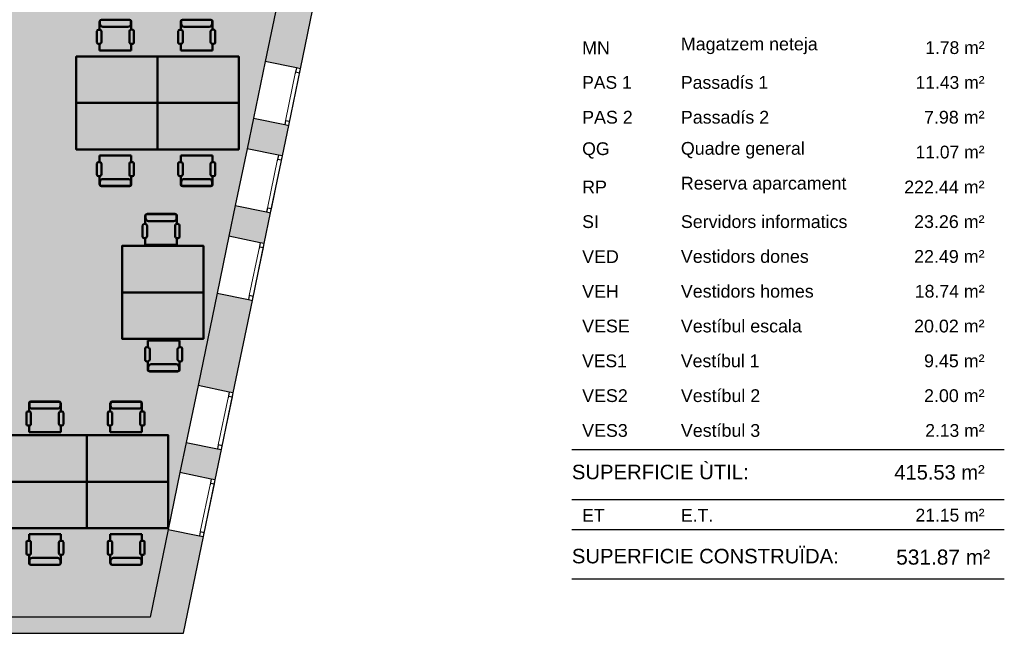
# Model space of a CAD drawing. Header units: metres. Extents: x -1 to 438, y -6 to 42.
# Tile 20 of 21: x 421 to 438, y 13 to 23. Entities that reach past the tile are written whole.
import ezdxf

# ---------------------------------------------------------------- set-up
doc = ezdxf.new("R2010")
doc.units = ezdxf.units.M
doc.linetypes.add('CONTINUA', pattern=[0])
doc.linetypes.add('PUNKT', pattern=[6.35, 0, -6.35])
for name, color, linetype, lineweight in [('3D P2 MOBLES', 7, 'CONTINUA', 25), ('3D P2 MURS', 7, 'CONTINUA', 25), ('P2 FALS SOSTRE', 7, 'CONTINUA', 25), ('PS-1 RESUM LOCALS', 7, 'CONTINUA', 25)]:
    doc.layers.add(name, color=color, linetype=linetype, lineweight=lineweight)
doc.styles.add('ARIAL', font='arial.ttf')

msp = doc.modelspace()

# ---------------------------------------------------------------- hatches: boundary and pattern name
at = {"layer": '3D P2 MURS', "linetype": 'CONTINUA', "lineweight": 18, "true_color": 0xa0a0a0, "transparency": 33554687}
for points in [[(425.701, 22.701), (426.308, 22.575), (426.64, 24.179), (426.033, 24.305)], [(426.105, 21.596), (425.498, 21.722), (425.389, 21.196), (425.996, 21.07)], [(425.076, 19.685), (425.683, 19.559), (425.793, 20.091), (425.186, 20.216)], [(425.48, 18.58), (424.873, 18.706), (424.543, 17.112), (425.15, 16.986)], [(424.232, 15.612), (424.839, 15.486), (424.947, 16.007), (424.34, 16.133)], [(424.291, 12.841), (424.636, 14.507), (424.029, 14.632), (423.657, 12.841)], [(398.242, 12.841), (423.657, 12.841), (423.716, 13.121), (398.297, 13.121)]]:
    msp.add_hatch(color=253, dxfattribs=at).paths.add_polyline_path(points)
at = {"layer": 'P2 FALS SOSTRE', "true_color": 0xb2fbaa, "transparency": 33554687}
h = msp.add_hatch(color=71, dxfattribs=at)
h.paths.add_polyline_path([(426.013, 24.205), (421.337, 24.205), (421.337, 24.237), (420.61, 24.237), (420.61, 18.115), (418.5, 18.115), (418.5, 17.615), (418.497, 17.615), (418.497, 13.121), (423.716, 13.121)])
h.paths.add_polyline_path([(421.134, 14.711), (421.156, 14.684), (421.174, 14.654), (421.186, 14.621), (421.192, 14.587), (421.192, 14.552), (421.186, 14.518), (421.174, 14.485), (421.156, 14.454), (421.134, 14.428), (421.107, 14.405), (421.077, 14.388), (421.044, 14.376), (421.009, 14.37), (420.975, 14.37), (420.94, 14.376), (420.907, 14.388), (420.877, 14.405), (420.85, 14.428), (420.828, 14.454), (420.81, 14.485), (420.798, 14.518), (420.792, 14.552), (420.792, 14.587), (420.798, 14.621), (420.81, 14.654), (420.828, 14.684), (420.85, 14.711), (420.877, 14.734), (420.907, 14.751), (420.94, 14.763), (420.975, 14.769), (421.009, 14.769), (421.044, 14.763), (421.077, 14.751), (421.107, 14.734)], flags=16)
h.paths.add_polyline_path([(421.136, 24.105), (421.169, 24.077), (421.197, 24.043), (421.219, 24.005), (421.234, 23.964), (421.242, 23.921), (421.242, 23.878), (421.234, 23.835), (421.219, 23.794), (421.197, 23.756), (421.169, 23.722), (421.136, 23.694), (421.098, 23.672), (421.057, 23.657), (421.014, 23.65), (420.97, 23.65), (420.927, 23.657), (420.886, 23.672), (420.848, 23.694), (420.815, 23.722), (420.787, 23.756), (420.765, 23.794), (420.75, 23.835), (420.742, 23.878), (420.742, 23.921), (420.75, 23.964), (420.765, 24.005), (420.787, 24.043), (420.815, 24.077), (420.848, 24.105), (420.886, 24.127), (420.927, 24.142), (420.97, 24.149), (421.014, 24.149), (421.057, 24.142), (421.098, 24.127)], flags=16)
h.paths.add_polyline_path([(421.169, 17.977), (421.197, 17.943), (421.219, 17.905), (421.234, 17.864), (421.242, 17.821), (421.242, 17.778), (421.234, 17.735), (421.219, 17.694), (421.197, 17.656), (421.169, 17.622), (421.136, 17.594), (421.098, 17.572), (421.057, 17.557), (421.014, 17.55), (420.97, 17.55), (420.927, 17.557), (420.886, 17.572), (420.848, 17.594), (420.815, 17.622), (420.787, 17.656), (420.765, 17.694), (420.75, 17.735), (420.742, 17.778), (420.742, 17.821), (420.75, 17.864), (420.765, 17.905), (420.787, 17.943), (420.815, 17.977), (420.848, 18.005), (420.886, 18.027), (420.927, 18.042), (420.97, 18.049), (421.014, 18.049), (421.057, 18.042), (421.098, 18.027), (421.136, 18.005)], flags=16)

# ---------------------------------------------------------------- linework, layer by layer
at = {"layer": '3D P2 MOBLES', "color": 202, "linetype": 'CONTINUA', "lineweight": 50, "transparency": 33554687}
for p, q in [((422.873, 23.415), (423.368, 23.415)), ((422.879, 23.419), (423.362, 23.419)), ((424.273, 23.415), (424.768, 23.415)), ((424.279, 23.419), (424.762, 23.419)), ((422.829, 23.247), (422.847, 23.247)), ((422.847, 23.247), (422.847, 23.39)), ((422.854, 23.393), (422.854, 23.348)), ((422.904, 23.297), (423.336, 23.297)), ((423.387, 23.393), (423.387, 23.348)), ((423.393, 23.248), (423.393, 23.39)), ((423.393, 23.248), (423.412, 23.248)), ((424.229, 23.247), (424.247, 23.247)), ((424.247, 23.247), (424.247, 23.39)), ((424.254, 23.393), (424.254, 23.348)), ((424.304, 23.297), (424.736, 23.297)), ((424.787, 23.393), (424.787, 23.348)), ((424.793, 23.248), (424.793, 23.39)), ((424.793, 23.248), (424.812, 23.248)), ((422.802, 23.029), (422.802, 23.22)), ((422.88, 23.215), (422.88, 23.035)), ((423.361, 23.035), (423.361, 23.216)), ((423.439, 23.221), (423.439, 23.029)), ((424.202, 23.029), (424.202, 23.22)), ((424.28, 23.215), (424.28, 23.035)), ((424.761, 23.035), (424.761, 23.216)), ((424.839, 23.221), (424.839, 23.029)), ((422.847, 23.003), (422.828, 23.003)), ((422.847, 22.889), (422.847, 23.003)), ((423.393, 22.889), (423.393, 23.003)), ((423.412, 23.003), (423.393, 23.003)), ((424.247, 23.003), (424.228, 23.003)), ((424.247, 22.889), (424.247, 23.003)), ((424.793, 22.889), (424.793, 23.003)), ((424.812, 23.003), (424.793, 23.003)), ((422.847, 22.889), (423.393, 22.889)), ((424.247, 22.889), (424.793, 22.889)), ((422.847, 21.08), (422.847, 20.966)), ((422.847, 21.08), (423.393, 21.08)), ((423.393, 21.08), (423.393, 20.966)), ((424.247, 21.08), (424.247, 20.966)), ((424.247, 21.08), (424.793, 21.08)), ((424.793, 21.08), (424.793, 20.966)), ((422.802, 20.94), (422.802, 20.749)), ((422.847, 20.966), (422.828, 20.966)), ((422.88, 20.754), (422.88, 20.934)), ((423.361, 20.934), (423.361, 20.753)), ((423.412, 20.966), (423.393, 20.966)), ((423.439, 20.748), (423.439, 20.94)), ((424.202, 20.94), (424.202, 20.749)), ((424.247, 20.966), (424.228, 20.966)), ((424.28, 20.754), (424.28, 20.934)), ((424.761, 20.934), (424.761, 20.753)), ((424.812, 20.966), (424.793, 20.966)), ((424.839, 20.748), (424.839, 20.94)), ((422.829, 20.722), (422.847, 20.722)), ((422.847, 20.722), (422.847, 20.579)), ((423.393, 20.721), (423.412, 20.721)), ((423.393, 20.721), (423.393, 20.579)), ((424.229, 20.722), (424.247, 20.722)), ((424.247, 20.722), (424.247, 20.579)), ((424.793, 20.721), (424.812, 20.721)), ((424.793, 20.721), (424.793, 20.579)), ((422.854, 20.576), (422.854, 20.621)), ((422.873, 20.554), (423.368, 20.554)), ((422.879, 20.55), (423.362, 20.55)), ((422.904, 20.672), (423.336, 20.672)), ((423.387, 20.576), (423.387, 20.621)), ((424.254, 20.576), (424.254, 20.621)), ((424.273, 20.554), (424.768, 20.554)), ((424.279, 20.55), (424.762, 20.55)), ((424.304, 20.672), (424.736, 20.672)), ((424.787, 20.576), (424.787, 20.621)), ((423.634, 19.898), (423.634, 20.041)), ((423.641, 20.044), (423.641, 19.999)), ((423.66, 20.066), (424.155, 20.066)), ((423.666, 20.07), (424.149, 20.07)), ((424.174, 20.044), (424.174, 19.999)), ((424.18, 19.899), (424.18, 20.041)), ((423.589, 19.68), (423.589, 19.871)), ((423.616, 19.898), (423.634, 19.898)), ((423.667, 19.866), (423.667, 19.686)), ((423.691, 19.948), (424.123, 19.948)), ((424.148, 19.686), (424.148, 19.867)), ((424.18, 19.899), (424.199, 19.899)), ((424.226, 19.872), (424.226, 19.68)), ((423.634, 19.654), (423.615, 19.654)), ((423.634, 19.54), (423.634, 19.654)), ((423.634, 19.54), (424.18, 19.54)), ((424.18, 19.54), (424.18, 19.654)), ((424.199, 19.654), (424.18, 19.654)), ((423.678, 17.887), (423.678, 17.773)), ((423.678, 17.887), (424.224, 17.887)), ((424.224, 17.887), (424.224, 17.773)), ((423.633, 17.747), (423.633, 17.556)), ((423.678, 17.773), (423.659, 17.773)), ((423.711, 17.561), (423.711, 17.741)), ((424.192, 17.741), (424.192, 17.56)), ((424.243, 17.773), (424.224, 17.773)), ((424.27, 17.554), (424.27, 17.747)), ((423.66, 17.529), (423.678, 17.529)), ((423.678, 17.529), (423.678, 17.386)), ((423.736, 17.479), (424.167, 17.479)), ((424.224, 17.528), (424.243, 17.528)), ((424.224, 17.528), (424.224, 17.386)), ((423.685, 17.382), (423.685, 17.428)), ((423.704, 17.361), (424.199, 17.361)), ((423.71, 17.357), (424.193, 17.357)), ((424.218, 17.382), (424.218, 17.428)), ((421.632, 16.665), (421.632, 16.808)), ((421.638, 16.811), (421.638, 16.766)), ((421.657, 16.833), (422.153, 16.833)), ((421.664, 16.837), (422.146, 16.837)), ((422.172, 16.811), (422.172, 16.766)), ((422.178, 16.666), (422.178, 16.808)), ((423.032, 16.665), (423.032, 16.808)), ((423.038, 16.811), (423.038, 16.766)), ((423.057, 16.833), (423.553, 16.833)), ((423.064, 16.837), (423.546, 16.837)), ((423.572, 16.811), (423.572, 16.766)), ((423.578, 16.666), (423.578, 16.808)), ((421.587, 16.447), (421.587, 16.638)), ((421.614, 16.665), (421.632, 16.665)), ((421.664, 16.633), (421.664, 16.453)), ((421.689, 16.715), (422.121, 16.715)), ((422.146, 16.453), (422.146, 16.634)), ((422.178, 16.666), (422.196, 16.666)), ((422.223, 16.639), (422.223, 16.447)), ((422.987, 16.447), (422.987, 16.638)), ((423.014, 16.665), (423.032, 16.665)), ((423.064, 16.633), (423.064, 16.453)), ((423.089, 16.715), (423.521, 16.715)), ((423.546, 16.453), (423.546, 16.634)), ((423.578, 16.666), (423.596, 16.666)), ((423.623, 16.639), (423.623, 16.447)), ((421.632, 16.421), (421.613, 16.421)), ((421.632, 16.307), (421.632, 16.421)), ((421.632, 16.307), (422.178, 16.307)), ((422.178, 16.307), (422.178, 16.421)), ((422.197, 16.421), (422.178, 16.421)), ((423.032, 16.421), (423.013, 16.421)), ((423.032, 16.307), (423.032, 16.421)), ((423.032, 16.307), (423.578, 16.307)), ((423.578, 16.307), (423.578, 16.421)), ((423.597, 16.421), (423.578, 16.421)), ((421.632, 14.436), (421.613, 14.436)), ((421.632, 14.55), (421.632, 14.436)), ((421.632, 14.55), (422.178, 14.55)), ((422.178, 14.55), (422.178, 14.436)), ((422.197, 14.436), (422.178, 14.436)), ((423.032, 14.436), (423.013, 14.436)), ((423.032, 14.55), (423.032, 14.436)), ((423.032, 14.55), (423.578, 14.55)), ((423.578, 14.55), (423.578, 14.436)), ((423.597, 14.436), (423.578, 14.436)), ((421.587, 14.41), (421.587, 14.219)), ((421.664, 14.224), (421.664, 14.404)), ((422.146, 14.404), (422.146, 14.223)), ((422.223, 14.218), (422.223, 14.41)), ((422.987, 14.41), (422.987, 14.219)), ((423.064, 14.224), (423.064, 14.404)), ((423.546, 14.404), (423.546, 14.223)), ((423.623, 14.218), (423.623, 14.41)), ((421.614, 14.192), (421.632, 14.192)), ((421.632, 14.192), (421.632, 14.049)), ((421.638, 14.045), (421.638, 14.091)), ((421.689, 14.142), (422.121, 14.142)), ((422.172, 14.045), (422.172, 14.091)), ((422.178, 14.191), (422.196, 14.191)), ((422.178, 14.191), (422.178, 14.049)), ((423.014, 14.192), (423.032, 14.192)), ((423.032, 14.192), (423.032, 14.049)), ((423.038, 14.045), (423.038, 14.091)), ((423.089, 14.142), (423.521, 14.142)), ((423.572, 14.045), (423.572, 14.091)), ((423.578, 14.191), (423.596, 14.191)), ((423.578, 14.191), (423.578, 14.049)), ((421.657, 14.024), (422.153, 14.024)), ((421.664, 14.02), (422.146, 14.02)), ((423.057, 14.024), (423.553, 14.024)), ((423.064, 14.02), (423.546, 14.02))]:
    msp.add_line(p, q, dxfattribs=at)
for points in [[(422.444, 21.984), (422.444, 22.784), (423.844, 22.784), (423.844, 21.984), (422.444, 21.984)], [(423.844, 21.984), (423.844, 22.784), (425.244, 22.784), (425.244, 21.984), (423.844, 21.984)], [(422.444, 21.984), (422.444, 21.184), (423.844, 21.184), (423.844, 21.984), (422.444, 21.984)], [(423.844, 21.984), (423.844, 21.184), (425.244, 21.184), (425.244, 21.984), (423.844, 21.984)], [(423.236, 18.719), (423.236, 19.519), (424.636, 19.519), (424.636, 18.719), (423.236, 18.719)], [(423.236, 18.719), (423.236, 17.919), (424.636, 17.919), (424.636, 18.719), (423.236, 18.719)], [(421.229, 15.454), (421.229, 16.254), (422.629, 16.254), (422.629, 15.454), (421.229, 15.454)], [(422.629, 15.454), (422.629, 16.254), (424.029, 16.254), (424.029, 15.454), (422.629, 15.454)], [(421.229, 15.454), (421.229, 14.654), (422.629, 14.654), (422.629, 15.454), (421.229, 15.454)], [(422.629, 15.454), (422.629, 14.654), (424.029, 14.654), (424.029, 15.454), (422.629, 15.454)]]:
    msp.add_lwpolyline(points, close=True, dxfattribs=at)
for centre, radius, start, end in [((422.873, 23.39), 0.0254, 90, 180), ((422.879, 23.393), 0.0254, 90, 180), ((423.362, 23.393), 0.0254, 0, 90), ((423.368, 23.39), 0.0254, 0, 90), ((424.273, 23.39), 0.0254, 90, 180), ((424.279, 23.393), 0.0254, 90, 180), ((424.762, 23.393), 0.0254, 0, 90), ((424.768, 23.39), 0.0254, 0, 90), ((422.829, 23.22), 0.0269, 90, 180), ((422.847, 23.215), 0.0323, 0, 90), ((422.904, 23.348), 0.0508, 180, 270), ((423.336, 23.348), 0.0508, 270, 0), ((423.393, 23.216), 0.0323, 90, 180), ((423.412, 23.221), 0.0269, 0, 90), ((424.229, 23.22), 0.0269, 90, 180), ((424.247, 23.215), 0.0323, 0, 90), ((424.304, 23.348), 0.0508, 180, 270), ((424.736, 23.348), 0.0508, 270, 0), ((424.793, 23.216), 0.0323, 90, 180), ((424.812, 23.221), 0.0269, 0, 90), ((422.828, 23.029), 0.0262, 180, 270), ((422.847, 23.035), 0.0323, 270, 0), ((423.393, 23.035), 0.0323, 180, 270), ((423.412, 23.029), 0.0262, 270, 0), ((424.228, 23.029), 0.0262, 180, 270), ((424.247, 23.035), 0.0323, 270, 0), ((424.793, 23.035), 0.0323, 180, 270), ((424.812, 23.029), 0.0262, 270, 0), ((422.828, 20.94), 0.0262, 90, 180), ((422.847, 20.934), 0.0323, 0, 90), ((423.393, 20.934), 0.0323, 90, 180), ((423.412, 20.94), 0.0262, 0, 90), ((424.228, 20.94), 0.0262, 90, 180), ((424.247, 20.934), 0.0323, 0, 90), ((424.793, 20.934), 0.0323, 90, 180), ((424.812, 20.94), 0.0262, 0, 90), ((422.829, 20.749), 0.0269, 180, 270), ((422.847, 20.754), 0.0323, 270, 0), ((423.393, 20.753), 0.0323, 180, 270), ((423.412, 20.748), 0.0269, 270, 0), ((424.229, 20.749), 0.0269, 180, 270), ((424.247, 20.754), 0.0323, 270, 0), ((424.793, 20.753), 0.0323, 180, 270), ((424.812, 20.748), 0.0269, 270, 0), ((422.873, 20.579), 0.0254, 180, 270), ((422.904, 20.621), 0.0508, 90, 180), ((422.879, 20.576), 0.0254, 180, 270), ((423.336, 20.621), 0.0508, 0, 90), ((423.362, 20.576), 0.0254, 270, 0), ((423.368, 20.579), 0.0254, 270, 0), ((424.273, 20.579), 0.0254, 180, 270), ((424.304, 20.621), 0.0508, 90, 180), ((424.279, 20.576), 0.0254, 180, 270), ((424.736, 20.621), 0.0508, 0, 90), ((424.762, 20.576), 0.0254, 270, 0), ((424.768, 20.579), 0.0254, 270, 0), ((423.66, 20.041), 0.0254, 90, 180), ((423.666, 20.044), 0.0254, 90, 180), ((424.149, 20.044), 0.0254, 0, 90), ((424.155, 20.041), 0.0254, 0, 90), ((423.616, 19.871), 0.0269, 90, 180), ((423.634, 19.866), 0.0323, 0, 90), ((423.691, 19.999), 0.0508, 180, 270), ((424.123, 19.999), 0.0508, 270, 0), ((424.18, 19.867), 0.0323, 90, 180), ((424.199, 19.872), 0.0269, 0, 90), ((423.615, 19.68), 0.0262, 180, 270), ((423.634, 19.686), 0.0323, 270, 0), ((424.18, 19.686), 0.0323, 180, 270), ((424.199, 19.68), 0.0262, 270, 0), ((423.659, 17.747), 0.0262, 90, 180), ((423.678, 17.741), 0.0323, 0, 90), ((424.224, 17.741), 0.0323, 90, 180), ((424.243, 17.747), 0.0262, 0, 90), ((423.66, 17.556), 0.0269, 180, 270), ((423.678, 17.561), 0.0323, 270, 0), ((423.736, 17.428), 0.0508, 90, 180), ((424.167, 17.428), 0.0508, 0, 90), ((424.224, 17.56), 0.0323, 180, 270), ((424.243, 17.554), 0.0269, 270, 0), ((423.704, 17.386), 0.0254, 180, 270), ((423.71, 17.382), 0.0254, 180, 270), ((424.193, 17.382), 0.0254, 270, 0), ((424.199, 17.386), 0.0254, 270, 0), ((421.657, 16.808), 0.0254, 90, 180), ((421.664, 16.811), 0.0254, 90, 180), ((422.146, 16.811), 0.0254, 0, 90), ((422.153, 16.808), 0.0254, 0, 90), ((423.057, 16.808), 0.0254, 90, 180), ((423.064, 16.811), 0.0254, 90, 180), ((423.546, 16.811), 0.0254, 0, 90), ((423.553, 16.808), 0.0254, 0, 90), ((421.614, 16.638), 0.0269, 90, 180), ((421.632, 16.633), 0.0323, 0, 90), ((421.689, 16.766), 0.0508, 180, 270), ((422.121, 16.766), 0.0508, 270, 0), ((422.178, 16.634), 0.0323, 90, 180), ((422.196, 16.639), 0.0269, 0, 90), ((423.014, 16.638), 0.0269, 90, 180), ((423.032, 16.633), 0.0323, 0, 90), ((423.089, 16.766), 0.0508, 180, 270), ((423.521, 16.766), 0.0508, 270, 0), ((423.578, 16.634), 0.0323, 90, 180), ((423.596, 16.639), 0.0269, 0, 90), ((421.613, 16.447), 0.0262, 180, 270), ((421.632, 16.453), 0.0323, 270, 0), ((422.178, 16.453), 0.0323, 180, 270), ((422.197, 16.447), 0.0262, 270, 0), ((423.013, 16.447), 0.0262, 180, 270), ((423.032, 16.453), 0.0323, 270, 0), ((423.578, 16.453), 0.0323, 180, 270), ((423.597, 16.447), 0.0262, 270, 0), ((421.613, 14.41), 0.0262, 90, 180), ((421.632, 14.404), 0.0323, 0, 90), ((422.178, 14.404), 0.0323, 90, 180), ((422.197, 14.41), 0.0262, 0, 90), ((423.013, 14.41), 0.0262, 90, 180), ((423.032, 14.404), 0.0323, 0, 90), ((423.578, 14.404), 0.0323, 90, 180), ((423.597, 14.41), 0.0262, 0, 90), ((421.614, 14.219), 0.0269, 180, 270), ((421.632, 14.224), 0.0323, 270, 0), ((421.689, 14.091), 0.0508, 90, 180), ((422.121, 14.091), 0.0508, 0, 90), ((422.178, 14.223), 0.0323, 180, 270), ((422.196, 14.218), 0.0269, 270, 0), ((423.014, 14.219), 0.0269, 180, 270), ((423.032, 14.224), 0.0323, 270, 0), ((423.089, 14.091), 0.0508, 90, 180), ((423.521, 14.091), 0.0508, 0, 90), ((423.578, 14.223), 0.0323, 180, 270), ((423.596, 14.218), 0.0269, 270, 0), ((421.657, 14.049), 0.0254, 180, 270), ((421.664, 14.045), 0.0254, 180, 270), ((422.146, 14.045), 0.0254, 270, 0), ((422.153, 14.049), 0.0254, 270, 0), ((423.057, 14.049), 0.0254, 180, 270), ((423.064, 14.045), 0.0254, 180, 270), ((423.546, 14.045), 0.0254, 270, 0), ((423.553, 14.049), 0.0254, 270, 0)]:
    msp.add_arc(centre, radius, start, end, dxfattribs=at)
at = {"layer": '3D P2 MURS', "color": 7, "linetype": 'CONTINUA', "lineweight": 25, "transparency": 33554687}
for p, q in [((426.033, 24.305), (425.701, 22.701)), ((426.308, 22.575), (426.64, 24.179)), ((425.701, 22.701), (425.498, 21.722)), ((426.239, 22.589), (425.701, 22.701)), ((426.105, 21.596), (426.308, 22.575)), ((426.308, 22.575), (426.239, 22.589)), ((425.498, 21.722), (425.389, 21.196)), ((425.498, 21.722), (426.037, 21.61)), ((425.996, 21.07), (426.105, 21.596)), ((426.037, 21.61), (426.105, 21.596)), ((425.389, 21.196), (425.186, 20.216)), ((425.928, 21.084), (425.389, 21.196)), ((425.793, 20.091), (425.996, 21.07)), ((425.996, 21.07), (425.928, 21.084)), ((425.186, 20.216), (425.076, 19.685)), ((425.186, 20.216), (425.725, 20.105)), ((425.683, 19.559), (425.793, 20.091)), ((425.725, 20.105), (425.793, 20.091)), ((425.076, 19.685), (424.873, 18.706)), ((425.614, 19.573), (425.076, 19.685)), ((425.48, 18.58), (425.683, 19.559)), ((425.683, 19.559), (425.614, 19.573)), ((424.873, 18.706), (424.543, 17.112)), ((424.873, 18.706), (425.412, 18.594)), ((425.15, 16.986), (425.48, 18.58)), ((425.412, 18.594), (425.48, 18.58)), ((424.543, 17.112), (424.34, 16.133)), ((425.081, 17), (424.543, 17.112)), ((424.947, 16.007), (425.15, 16.986)), ((425.15, 16.986), (425.081, 17)), ((424.34, 16.133), (424.232, 15.612)), ((424.34, 16.133), (424.878, 16.021)), ((424.839, 15.486), (424.947, 16.007)), ((424.878, 16.021), (424.947, 16.007)), ((424.232, 15.612), (424.029, 14.632)), ((424.77, 15.5), (424.232, 15.612)), ((424.636, 14.507), (424.839, 15.486)), ((424.839, 15.486), (424.77, 15.5)), ((424.029, 14.632), (423.716, 13.121)), ((424.029, 14.632), (424.567, 14.521)), ((424.291, 12.841), (424.636, 14.507)), ((424.567, 14.521), (424.636, 14.507)), ((423.716, 13.121), (398.297, 13.121)), ((398.242, 12.841), (423.657, 12.841)), ((423.657, 12.841), (424.291, 12.841))]:
    msp.add_line(p, q, dxfattribs=at)
at = {"layer": '3D P2 MURS', "color": 7, "linetype": 'PUNKT', "lineweight": 25, "transparency": 33554687}
for p, q in [((426.239, 22.589), (426.037, 21.61)), ((426.105, 21.596), (426.308, 22.575)), ((426.308, 22.575), (426.239, 22.589)), ((426.037, 21.61), (426.105, 21.596)), ((425.928, 21.084), (425.725, 20.105)), ((425.793, 20.091), (425.996, 21.07)), ((425.996, 21.07), (425.928, 21.084)), ((425.725, 20.105), (425.793, 20.091)), ((425.614, 19.573), (425.412, 18.594)), ((425.48, 18.58), (425.683, 19.559)), ((425.683, 19.559), (425.614, 19.573)), ((425.412, 18.594), (425.48, 18.58)), ((425.081, 17), (424.878, 16.021)), ((424.947, 16.007), (425.15, 16.986)), ((425.15, 16.986), (425.081, 17)), ((424.878, 16.021), (424.947, 16.007)), ((424.77, 15.5), (424.567, 14.521)), ((424.636, 14.507), (424.839, 15.486)), ((424.839, 15.486), (424.77, 15.5)), ((424.567, 14.521), (424.636, 14.507))]:
    msp.add_line(p, q, dxfattribs=at)
at = {"layer": '3D P2 MURS', "color": 7, "linetype": 'CONTINUA', "lineweight": 25, "transparency": 33554687}
for points in [[(426.294, 22.506), (426.308, 22.575), (426.239, 22.589), (426.225, 22.521), (426.294, 22.506)], [(426.105, 21.596), (426.119, 21.664), (426.051, 21.678), (426.037, 21.61), (426.105, 21.596)], [(425.982, 21.001), (425.996, 21.07), (425.928, 21.084), (425.913, 21.015), (425.982, 21.001)], [(425.793, 20.091), (425.807, 20.159), (425.739, 20.173), (425.725, 20.105), (425.793, 20.091)], [(425.669, 19.49), (425.683, 19.559), (425.614, 19.573), (425.6, 19.505), (425.669, 19.49)], [(425.48, 18.58), (425.494, 18.648), (425.426, 18.663), (425.412, 18.594), (425.48, 18.58)], [(425.136, 16.917), (425.15, 16.986), (425.081, 17), (425.067, 16.932), (425.136, 16.917)], [(424.947, 16.007), (424.961, 16.075), (424.892, 16.09), (424.878, 16.021), (424.947, 16.007)], [(424.825, 15.417), (424.839, 15.486), (424.77, 15.5), (424.756, 15.431), (424.825, 15.417)], [(424.636, 14.507), (424.65, 14.575), (424.582, 14.589), (424.567, 14.521), (424.636, 14.507)]]:
    msp.add_lwpolyline(points, close=True, dxfattribs=at)
at = {"layer": '3D P2 MURS', "color": 40, "linetype": 'CONTINUA', "lineweight": 18, "transparency": 33554687}
for points in [[(426.119, 21.664), (426.294, 22.506), (426.225, 22.521), (426.051, 21.678), (426.119, 21.664)], [(425.807, 20.159), (425.982, 21.001), (425.913, 21.015), (425.739, 20.173), (425.807, 20.159)], [(425.494, 18.648), (425.669, 19.49), (425.6, 19.505), (425.426, 18.663), (425.494, 18.648)], [(424.961, 16.075), (425.136, 16.917), (425.067, 16.932), (424.892, 16.09), (424.961, 16.075)], [(424.65, 14.575), (424.825, 15.417), (424.756, 15.431), (424.582, 14.589), (424.65, 14.575)]]:
    msp.add_lwpolyline(points, close=True, dxfattribs=at)
at = {"layer": 'PS-1 RESUM LOCALS', "color": 7, "linetype": 'CONTINUA', "lineweight": 25, "transparency": 33554687}
for p, q in [((430.984, 16.009), (438.434, 16.009)), ((430.984, 15.148), (438.434, 15.148)), ((430.984, 14.629), (438.434, 14.629)), ((430.984, 13.779), (438.434, 13.779))]:
    msp.add_line(p, q, dxfattribs=at)

# ---------------------------------------------------------------- texts
at = {"layer": 'PS-1 RESUM LOCALS', "color": 7, "linetype": 'CONTINUA', "lineweight": 25, "transparency": 33554687, "style": 'ARIAL'}
for s, insert, char_height, width, attachment_point in [('\\W0.98;    1.78 m²', (438.093, 22.825), 0.22, 1.49067, 9), ('\\W1.00;MN', (431.161, 22.825), 0.22, 0.59012, 7), ('\\W1.00;Magatzem neteja', (432.862, 22.825), 0.22, 2.47903, 7), ('\\W0.98;PAS 1', (431.161, 22.225), 0.22, 0.98035, 7), ('\\W0.99;Passadís 1', (432.862, 22.225), 0.22, 1.63424, 7), ('\\W0.98;   11.43 m²', (438.093, 22.225), 0.22, 1.57773, 9), ('\\W1.00;Passadís 2', (432.862, 21.625), 0.22, 1.63544, 7), ('\\W1.00;    7.98 m²', (438.093, 21.625), 0.22, 1.49198, 9), ('\\W1.00;PAS 2', (431.161, 21.625), 0.22, 0.98242, 7), ('\\W0.99;QG', (431.161, 21.025), 0.22, 0.58558, 7), ('\\W1.00;Quadre general', (432.862, 21.025), 0.22, 2.25916, 7), ('\\W0.98;   11.07 m²', (438.093, 21.025), 0.22, 1.57773, 9), ('\\W1.00;RP', (431.161, 20.425), 0.22, 0.53868, 7), ('\\W1.00;Reserva aparcament', (432.862, 20.425), 0.22, 2.97777, 7), ('\\W1.00;  222.44 m²', (438.093, 20.425), 0.22, 1.66837, 9), ('\\W0.99;SI', (431.161, 19.825), 0.22, 0.39816, 7), ('\\W1.00;Servidors informatics', (432.862, 19.825), 0.22, 2.99236, 7), ('\\W1.00;   23.26 m²', (438.093, 19.825), 0.22, 1.58018, 9), ('\\W1.00;VED', (431.161, 19.225), 0.22, 0.74418, 7), ('\\W1.00;Vestidors dones', (432.862, 19.225), 0.22, 2.32504, 7), ('\\W1.00;   22.49 m²', (438.093, 19.225), 0.22, 1.58018, 9), ('\\W1.00;VEH', (431.161, 18.625), 0.22, 0.74418, 7), ('\\W1.00;Vestidors homes', (432.862, 18.625), 0.22, 2.40932, 7), ('\\W0.99;   18.74 m²', (438.093, 18.625), 0.22, 1.57895, 9), ('\\W1.00;VESE', (431.161, 18.025), 0.22, 0.93107, 7), ('\\W1.00;Vestíbul escala', (432.862, 18.025), 0.22, 2.20399, 7), ('\\W1.00;   20.02 m²', (438.093, 18.025), 0.22, 1.58018, 9), ('\\W0.98;VES1', (431.161, 17.425), 0.22, 0.89592, 7), ('\\W0.99;Vestíbul 1', (432.862, 17.425), 0.22, 1.4801, 7), ('\\W1.00;    9.45 m²', (438.093, 17.425), 0.22, 1.49198, 9), ('\\W1.00;VES2', (431.161, 16.825), 0.22, 0.89821, 7), ('\\W1.00;Vestíbul 2', (432.862, 16.825), 0.22, 1.48143, 7), ('\\W1.00;    2.00 m²', (438.093, 16.825), 0.22, 1.49198, 9), ('\\W1.00;Vestíbul 3', (432.862, 16.225), 0.22, 1.48143, 7), ('\\W0.98;    2.13 m²', (438.093, 16.225), 0.22, 1.49067, 9), ('\\W1.00;VES3', (431.161, 16.225), 0.22, 0.89821, 7), ('\\W1.00;SUPERFICIE ÙTIL: ', (430.984, 15.747), 0.25, 3.27077, 1), ('\\W0.99;  415.53 m²', (436.348, 15.741), 0.25, 1.89454, 1), ('\\W0.99;ET', (431.161, 14.765), 0.22, 0.50131, 7), ('\\W0.99;E.T.', (432.862, 14.765), 0.22, 0.66987, 7), ('\\W0.98;   21.15 m²', (438.093, 14.765), 0.22, 1.57773, 9), ('\\W1.00;SUPERFICIE CONSTRUÏDA: ', (430.984, 14.297), 0.25, 4.82929, 1), ('\\W0.99;531.87 m²', (438.19, 14.021), 0.26, 1.77102, 9)]:
    msp.add_mtext(s, dxfattribs=dict(at, insert=insert, char_height=char_height, width=width, attachment_point=attachment_point))

doc.saveas('drawing.dxf')
